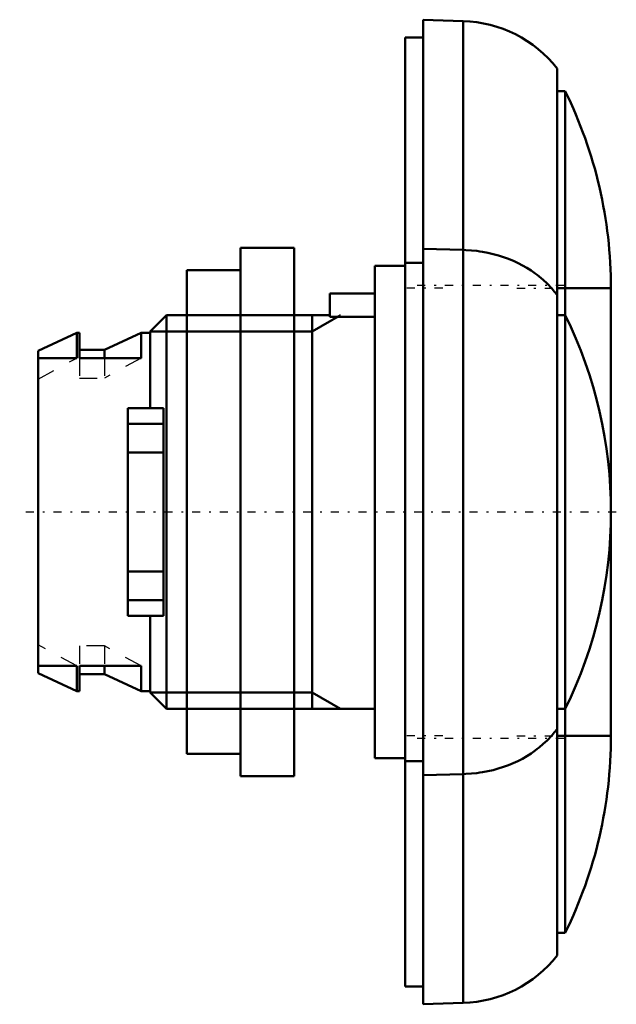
# Model space of a CAD drawing. Header units: millimetres. Extents: x -1 to 32.3, y -27.5 to 27.5.
import ezdxf

# ---------------------------------------------------------------- set-up
doc = ezdxf.new("R2010")
doc.units = ezdxf.units.MM
doc.linetypes.add('Center', pattern=[1.5, 0.45, -0.5, 0.05, -0.5])
doc.linetypes.add('Dashed', pattern=[2, 1, -1])
for name, color, linetype, lineweight in [('AM_0', 7, 'Continuous', 30), ('AM_10', 7, 'Continuous', 5), ('AM_3', 7, 'Dashed', 5), ('AM_7', 7, 'Center', 5)]:
    doc.layers.add(name, color=color, linetype=linetype, lineweight=lineweight)

msp = doc.modelspace()

# ---------------------------------------------------------------- linework, layer by layer
at = {"layer": 'AM_0', "color": 7, "linetype": 'Continuous', "lineweight": 50}
for p, q in [((23.738, 27.422), (21.5, 27.5)), ((21.5, 27.5), (21.5, -27.5)), ((23.738, 27.422), (23.738, -27.422)), ((21.5, 26.5), (20.5, 26.5)), ((20.5, 26.5), (20.5, -26.5)), ((29, -24.772), (29, 24.772)), ((29.449, 23.5), (29, 23.5)), ((29.449, 23.5), (29.449, -23.5)), ((14.3, 14.75), (11.3, 14.75)), ((11.3, 14.75), (11.3, -14.75)), ((14.3, 14.75), (14.3, -14.75)), ((21.5, 14.707), (23.738, 14.638)), ((20.5, 13.927), (21.5, 13.927)), ((11.3, 13.5), (8.3, 13.5)), ((8.3, 13.5), (8.3, -13.5)), ((20.5, 13.75), (18.8, 13.75)), ((18.8, 13.75), (18.8, -13.75)), ((18.8, 12.2), (16.3, 12.2)), ((16.3, 10.897), (16.3, 12.2)), ((29, 12.5), (31.999, 12.5)), ((31.999, -12.5), (31.999, 12.5)), ((7.17, 11), (6.25, 10.08)), ((8.3, 11), (7.17, 11)), ((7.17, 11), (7.17, -11)), ((16.3, 11), (14.3, 11)), ((29, 11), (29.449, 11)), ((18.8, 10.897), (16.3, 10.897)), ((2.149, 10), (0, 9)), ((2.299, 10), (2.149, 10)), ((2.149, 10), (2.149, 8.602)), ((2.299, 8.602), (2.299, 10)), ((5.749, 10), (3.699, 9.05)), ((6.25, 10), (5.749, 10)), ((5.749, 10), (5.749, 8.602)), ((6.25, 10.08), (6.25, 5.8)), ((0, -9), (0, 9)), ((3.699, 9.05), (2.299, 9.05)), ((3.699, 9.05), (3.699, 8.602)), ((0, 8.602), (2.149, 8.602)), ((2.299, 8.602), (5.749, 8.602)), ((5, 5.8), (5, -5.8)), ((5, 5.8), (7, 5.8)), ((7, -5.8), (7, 5.8)), ((5, 4.921), (7, 4.921)), ((5, 3.317), (7, 3.317)), ((5, -3.317), (7, -3.317)), ((5, -4.921), (7, -4.921)), ((5, -5.8), (7, -5.8)), ((6.25, -5.8), (6.25, -10.08)), ((0, -8.602), (2.149, -8.602)), ((2.149, -8.602), (2.149, -10)), ((2.299, -10), (2.299, -8.602)), ((2.299, -8.602), (5.749, -8.602)), ((3.699, -8.602), (3.699, -9.05)), ((5.749, -8.602), (5.749, -10)), ((0, -9), (2.149, -10)), ((2.299, -9.05), (3.699, -9.05)), ((3.699, -9.05), (5.749, -10)), ((2.149, -10), (2.299, -10)), ((5.749, -10), (6.25, -10)), ((6.25, -10.08), (7.17, -11)), ((7.17, -11), (8.3, -11)), ((14.3, -11), (18.8, -11)), ((29.449, -11), (29, -11)), ((29, -12.5), (31.999, -12.5)), ((8.3, -13.5), (11.3, -13.5)), ((18.8, -13.75), (20.5, -13.75)), ((21.5, -13.927), (20.5, -13.927)), ((11.3, -14.75), (14.3, -14.75)), ((23.738, -14.638), (21.5, -14.707)), ((29, -23.5), (29.449, -23.5)), ((20.5, -26.5), (21.5, -26.5)), ((21.5, -27.5), (23.738, -27.422))]:
    msp.add_line(p, q, dxfattribs=at)
for points in [[(23.738, 14.638), (23.895, 14.632), (24.206, 14.612), (24.515, 14.58), (24.668, 14.559), (24.821, 14.536), (25.122, 14.479), (25.419, 14.411), (25.712, 14.331), (25.998, 14.24), (26.276, 14.138), (26.412, 14.083), (26.546, 14.026), (26.807, 13.905), (27.059, 13.774), (27.302, 13.635), (27.536, 13.487), (27.761, 13.331), (27.871, 13.248), (27.982, 13.161), (28.206, 12.972), (28.43, 12.763), (28.541, 12.65)], [(28.541, -12.65), (28.436, -12.756), (28.221, -12.959), (27.998, -13.148), (27.884, -13.238), (27.769, -13.325), (27.534, -13.488), (27.295, -13.64), (27.05, -13.779), (26.798, -13.91), (26.537, -14.03), (26.403, -14.087), (26.268, -14.141), (25.991, -14.242), (25.707, -14.332), (25.415, -14.412), (25.118, -14.48), (24.817, -14.536), (24.665, -14.56), (24.512, -14.58), (24.205, -14.612), (23.894, -14.632), (23.738, -14.638)]]:
    msp.add_lwpolyline(points, dxfattribs=at)
for centre, radius, start, end in [((23.554, 20.507), 6.917, 38.0601, 88.4737), ((6.999, 12.5), 25, 0, 26.1039), ((23.554, 7.857), 6.917, 38.0601, 43.8591), ((6.999, 0), 25, 333.8961, 26.1039), ((23.554, -7.857), 6.917, 316.1409, 321.9399), ((6.999, -12.5), 25, 333.8961, 0), ((23.554, -20.507), 6.917, 271.5263, 321.9399)]:
    msp.add_arc(centre, radius, start, end, dxfattribs=at)
at = {"layer": 'AM_10', "color": 7, "linetype": 'Continuous', "lineweight": 50}
for p, q in [((14.3, 11), (8.3, 11)), ((16.893, 11), (15.3, 10.08)), ((15.3, 11), (15.3, -11)), ((6.25, 10.08), (15.3, 10.08)), ((6.25, -10.08), (15.3, -10.08)), ((16.893, -11), (15.3, -10.08)), ((14.3, -11), (8.3, -11))]:
    msp.add_line(p, q, dxfattribs=at)
at = {"layer": 'AM_3', "color": 6, "linetype": 'Dashed', "lineweight": 25}
for p, q in [((0, 7.416), (2.149, 8.602)), ((2.299, 8.602), (2.299, 7.476)), ((3.699, 8.602), (3.699, 7.476)), ((5.749, 8.602), (3.699, 7.476)), ((2.299, 7.476), (3.699, 7.476)), ((7, 5.8), (6.25, 5.8)), ((6.25, -5.8), (7, -5.8)), ((2.149, -8.602), (0, -7.416)), ((3.699, -7.476), (2.299, -7.476)), ((2.299, -7.476), (2.299, -8.602)), ((3.699, -7.476), (3.699, -8.602)), ((5.749, -8.602), (3.699, -7.476))]:
    msp.add_line(p, q, dxfattribs=at)
for points in [[(29, 12.109), (28.927, 12.205), (28.777, 12.389), (28.621, 12.565), (28.541, 12.65)], [(28.541, 12.65), (28.619, 12.567), (28.774, 12.393), (28.926, 12.207), (29, 12.109)], [(29.449, 11), (29.586, 10.715), (29.85, 10.14), (30.1, 9.558), (30.219, 9.265), (30.334, 8.971), (30.554, 8.377), (30.758, 7.778), (30.947, 7.175), (31.121, 6.566), (31.28, 5.954), (31.353, 5.646), (31.423, 5.337), (31.55, 4.717), (31.661, 4.095), (31.757, 3.469), (31.837, 2.841), (31.901, 2.212), (31.927, 1.897), (31.949, 1.581), (31.981, 0.949), (31.997, 0.316), (31.999, 0)], [(31.999, 0), (31.997, -0.316), (31.981, -0.949), (31.949, -1.581), (31.927, -1.897), (31.901, -2.212), (31.837, -2.841), (31.757, -3.469), (31.661, -4.095), (31.55, -4.717), (31.423, -5.337), (31.353, -5.646), (31.28, -5.954), (31.121, -6.566), (30.947, -7.175), (30.758, -7.778), (30.554, -8.377), (30.334, -8.971), (30.219, -9.265), (30.1, -9.558), (29.85, -10.14), (29.586, -10.715), (29.449, -11)], [(23.738, -14.638), (23.895, -14.632), (24.206, -14.612), (24.515, -14.58), (24.668, -14.559), (24.821, -14.536), (25.122, -14.479), (25.419, -14.411), (25.712, -14.331), (25.998, -14.24), (26.276, -14.138), (26.412, -14.083), (26.546, -14.026), (26.807, -13.905), (27.059, -13.774), (27.302, -13.635), (27.536, -13.487), (27.761, -13.331), (27.871, -13.248), (27.982, -13.161), (28.206, -12.972), (28.43, -12.763), (28.541, -12.65)], [(28.541, -12.65), (28.619, -12.567), (28.774, -12.393), (28.926, -12.207), (29, -12.109)], [(29, -12.109), (28.927, -12.205), (28.777, -12.389), (28.621, -12.565), (28.541, -12.65)]]:
    msp.add_lwpolyline(points, dxfattribs=at)
at = {"layer": 'AM_7', "color": 4, "linetype": 'Center', "lineweight": 25}
for p, q in [((29.375, 12.65), (21.125, 12.65)), ((22.6, 12.5), (20.4, 12.5)), ((26.749, 12.5), (32.249, 12.5)), ((32.299, 0), (-1.035, 0)), ((22.6, -12.5), (20.4, -12.5)), ((29.375, -12.65), (21.125, -12.65)), ((26.749, -12.5), (32.249, -12.5))]:
    msp.add_line(p, q, dxfattribs=at)

doc.saveas('drawing.dxf')
